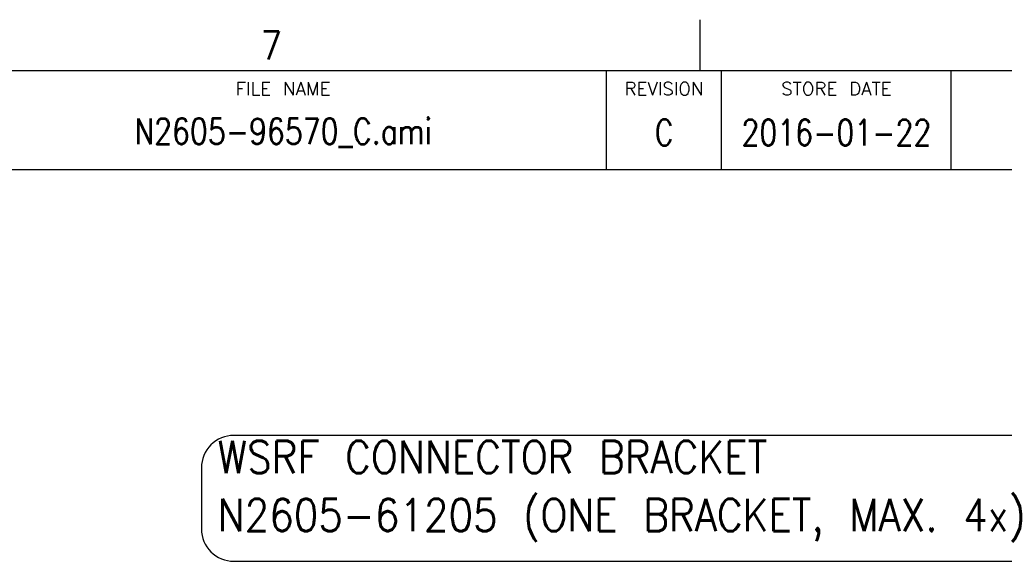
# Model space of a CAD drawing. Header units: inches. Extents: x -28 to 813, y -36 to 558.
# Tile 92 of 93: x 627 to 749, y 491 to 558. Entities that reach past the tile are written whole.
import ezdxf

# ---------------------------------------------------------------- set-up
doc = ezdxf.new("R2010")
doc.units = ezdxf.units.IN
doc.layers.add('1', color=7, linetype='Continuous')
doc.styles.add('CONVERTER_11', font='txt.shx', dxfattribs={"width": 0.9})
doc.styles.add('CONVERTER_14', font='txt.shx', dxfattribs={"width": 0.81})
doc.styles.add('CONVERTER_15', font='txt.shx', dxfattribs={"width": 1.035})

# ---------------------------------------------------------------- blocks, each defined once
blk = doc.blocks.new('Gen1', base_point=(419.4, 356.4))
at = {"layer": '1', "color": 3}
blk.add_lwpolyline([(653.47, 490.8), (765.17, 490.8, 0.414214), (769.17, 494.8), (769.17, 502.4, 0.414214), (765.17, 506.4), (653.47, 506.4, 0.414214), (649.47, 502.4), (649.47, 494.8, 0.414214)], format="xyb", close=True, dxfattribs=at)
at = {"layer": '1', "color": 3, "insert": (651.47, 493.2), "char_height": 4, "attachment_point": 7, "line_spacing_factor": 1.080432, "style": 'CONVERTER_11'}
blk.add_mtext('WSRF CONNECTOR BRACKET\\PN2605-61205 (ONE BRACKET, MAX. 4x)', dxfattribs=at)
blk = doc.blocks.new('Drawing_Grid_Zones__123', base_point=(-21.93, -29.7))
at = {"layer": '1', "color": 4, "linetype": 'Continuous'}
blk.add_line((711.31, 557.95), (711.31, 551.6), dxfattribs=at)
at = {"layer": '1', "color": 4, "insert": (658.13, 554.78), "char_height": 3.5, "attachment_point": 5, "line_spacing_factor": 1.080432, "style": 'CONVERTER_11'}
blk.add_mtext('7', dxfattribs=at)
blk = doc.blocks.new('A1_Size_Verigy_Frame__124', base_point=(-21.93, -29.7))
at = {"color": 7, "linetype": 'Continuous'}
for p, q in [((742.47, 539.36), (742.47, 551.6)), ((609.29, 539.36), (806.37, 539.36))]:
    blk.add_line(p, q, dxfattribs=at)
at = {"layer": '1', "color": 7, "linetype": 'Continuous'}
blk.add_line((803.37, 551.6), (-18.93, 551.6), dxfattribs=at)
at = {"layer": '1', "color": 4, "linetype": 'Continuous'}
for p, q in [((699.72, 539.36), (699.72, 551.6)), ((714, 539.36), (714, 551.6))]:
    blk.add_line(p, q, dxfattribs=at)
at = {"layer": '1'}
blk.add_blockref('Drawing_Grid_Zones__123', (-21.93, -29.7), dxfattribs=at)
at = {"color": 4}
for s, insert, char_height, attachment_point, line_spacing_factor, style in [('FILE NAME', (659.59, 550.19), 1.6, 2, 1.12545, 'CONVERTER_15'), ('REVISION', (706.86, 550.19), 1.6, 2, 1.12545, 'CONVERTER_15'), ('STORE DATE', (728.24, 550.19), 1.6, 2, 1.12545, 'CONVERTER_15'), ('N2605-96570_C.ami', (659.59, 543.96), 3.2, 5, 1.020408, 'CONVERTER_14'), ('2016-01-22', (728.24, 543.96), 3.2, 5, 1.020408, 'CONVERTER_14')]:
    blk.add_mtext(s, dxfattribs=dict(at, insert=insert, char_height=char_height, attachment_point=attachment_point, line_spacing_factor=line_spacing_factor, style=style))
at = {"layer": '1', "color": 4, "insert": (706.86, 543.96), "char_height": 3.2, "attachment_point": 5, "line_spacing_factor": 1.020408, "style": 'CONVERTER_14'}
blk.add_mtext('C', dxfattribs=at)

msp = doc.modelspace()

# ---------------------------------------------------------------- block references
for name, p in [('A1_Size_Verigy_Frame__124', (-21.93, -29.7)), ('Gen1', (419.4, 356.4))]:
    msp.add_blockref(name, p)

doc.saveas('drawing.dxf')
